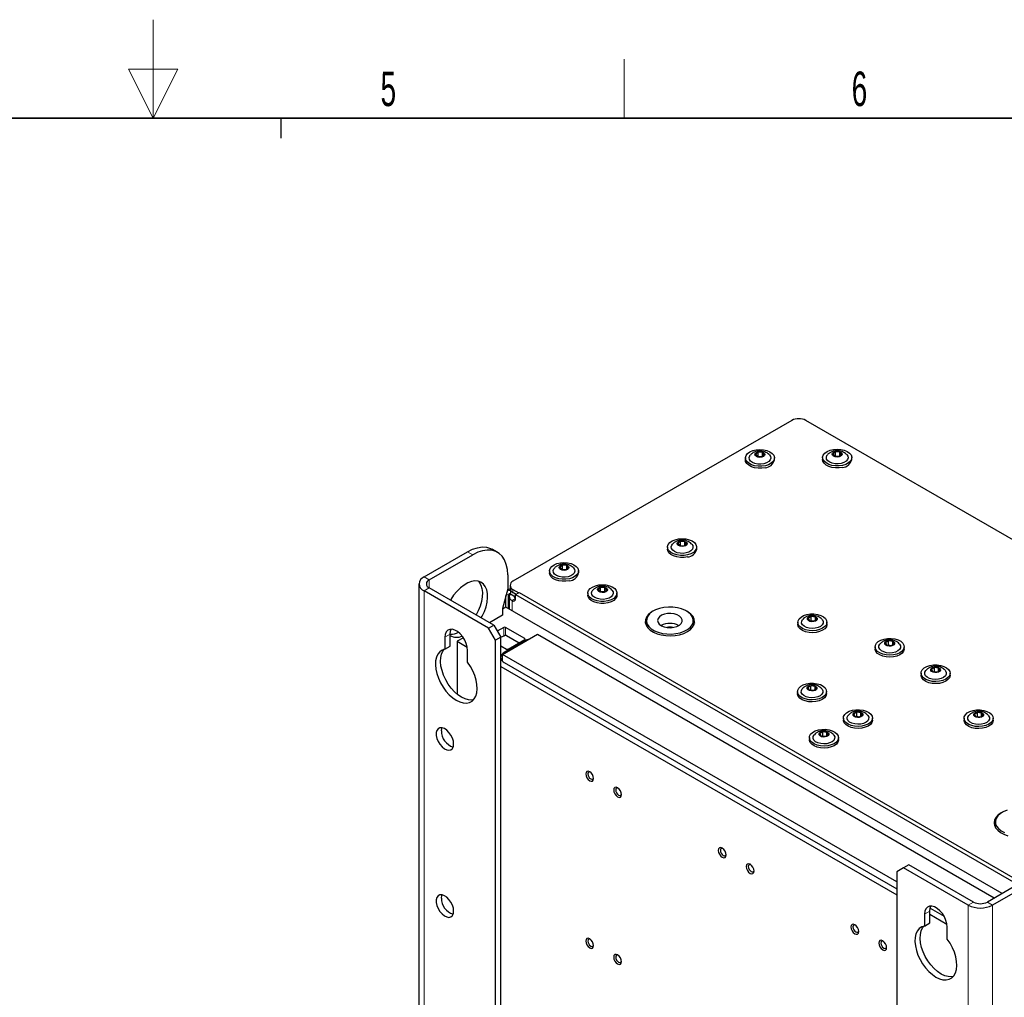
# Paper-space layout 'Blatt2' of a CAD drawing. Header units: millimetres. Extents: x 5 to 418, y 2 to 292.
# Tile 57 of 63: x 203 to 303, y 193 to 292. Entities that reach past the tile are written whole.
import ezdxf

# ---------------------------------------------------------------- set-up
doc = ezdxf.new("R2010")
doc.units = ezdxf.units.MM
doc.layers.add('SLD-0', color=7, linetype='Continuous')
doc.styles.add('SLDTEXTSTYLE1', font='TXT', dxfattribs={"width": 0.605})

psp = doc.layouts.new('Blatt2')

# ---------------------------------------------------------------- linework, layer by layer
at = {"color": 7, "linetype": 'Continuous', "lineweight": 25}
for p, q in [((281.748, 251.877), (253.482, 235.56)), ((340.085, 219.017), (283.163, 251.877)), ((278.352, 248.65), (278.085, 248.454)), ((278.781, 248.615), (278.352, 248.65)), ((278.352, 248.242), (278.352, 248.65)), ((278.942, 248.383), (278.781, 248.615)), ((278.781, 248.264), (278.781, 248.615)), ((286.183, 248.681), (285.916, 248.484)), ((286.612, 248.645), (286.183, 248.681)), ((286.183, 248.272), (286.183, 248.681)), ((286.773, 248.413), (286.612, 248.645)), ((286.612, 248.295), (286.612, 248.645)), ((277.038, 248.071), (277.038, 247.867)), ((278.085, 248.454), (278.246, 248.221)), ((278.246, 248.221), (278.674, 248.186)), ((278.317, 248.216), (278.352, 248.242)), ((278.352, 248.242), (278.71, 248.212)), ((278.352, 248.242), (278.361, 248.212)), ((278.674, 248.186), (278.942, 248.383)), ((279.988, 247.867), (279.988, 248.071)), ((284.87, 248.102), (284.87, 247.897)), ((285.916, 248.484), (286.077, 248.252)), ((286.077, 248.252), (286.506, 248.217)), ((286.148, 248.246), (286.183, 248.272)), ((286.183, 248.272), (286.541, 248.243)), ((286.183, 248.272), (286.192, 248.243)), ((286.506, 248.217), (286.773, 248.413)), ((287.82, 247.897), (287.82, 248.102)), ((270.468, 239.608), (270.2, 239.412)), ((270.897, 239.573), (270.468, 239.608)), ((270.468, 239.2), (270.468, 239.608)), ((271.058, 239.341), (270.897, 239.573)), ((270.897, 239.222), (270.897, 239.573)), ((244.466, 236.01), (248.886, 238.561)), ((251.916, 238.502), (251.385, 238.808)), ((269.154, 239.029), (269.154, 238.825)), ((270.2, 239.412), (270.362, 239.18)), ((270.362, 239.18), (270.79, 239.144)), ((270.432, 239.174), (270.468, 239.2)), ((270.468, 239.2), (270.826, 239.17)), ((270.468, 239.2), (270.477, 239.17)), ((270.79, 239.144), (271.058, 239.341)), ((272.104, 238.825), (272.104, 239.029)), ((244.996, 235.703), (249.416, 238.255)), ((257.186, 236.611), (257.186, 236.407)), ((258.5, 237.19), (258.233, 236.993)), ((258.233, 236.993), (258.394, 236.761)), ((258.394, 236.761), (258.822, 236.726)), ((258.465, 236.755), (258.5, 236.781)), ((258.929, 237.154), (258.5, 237.19)), ((258.5, 236.781), (258.5, 237.19)), ((258.5, 236.781), (258.858, 236.752)), ((258.5, 236.781), (258.509, 236.752)), ((258.822, 236.726), (259.09, 236.922)), ((259.09, 236.922), (258.929, 237.154)), ((258.929, 236.804), (258.929, 237.154)), ((260.136, 236.407), (260.136, 236.611)), ((252.951, 236.213), (252.951, 234.784)), ((243.954, 235.295), (243.954, 111.793)), ((251.007, 230.805), (244.466, 234.581)), ((251.537, 231.111), (244.996, 234.887)), ((252.951, 234.784), (252.421, 232.795)), ((253.194, 234.788), (252.909, 234.624)), ((253.189, 235.151), (253.189, 234.845)), ((253.217, 234.59), (253.8, 234.253)), ((253.482, 234.743), (254.065, 234.406)), ((262.356, 234.936), (262.118, 234.727)), ((262.118, 234.727), (262.313, 234.504)), ((262.328, 234.503), (262.356, 234.528)), ((262.788, 234.922), (262.356, 234.936)), ((262.356, 234.528), (262.356, 234.936)), ((262.356, 234.528), (262.365, 234.502)), ((262.356, 234.528), (262.773, 234.514)), ((262.745, 234.489), (262.983, 234.698)), ((262.983, 234.698), (262.788, 234.922)), ((262.788, 234.527), (262.788, 234.922)), ((252.775, 232.947), (252.775, 234.121)), ((253.04, 232.794), (253.04, 234.182)), ((253.1, 234.018), (253.1, 232.759)), ((253.217, 234.284), (253.747, 233.978)), ((253.482, 234.437), (253.8, 234.253)), ((253.747, 234.223), (254.1, 234.427)), ((253.747, 233.814), (253.747, 234.223)), ((253.747, 234.223), (304.658, 204.832)), ((254.1, 234.427), (305.011, 205.037)), ((261.075, 234.366), (261.075, 234.161)), ((262.313, 234.504), (262.745, 234.489)), ((264.025, 234.161), (264.025, 234.366)), ((252.775, 232.947), (252.421, 232.743)), ((252.421, 232.795), (252.421, 232.13)), ((303.067, 203.914), (252.775, 232.947)), ((252.421, 232.13), (251.096, 231.366)), ((267.017, 231.58), (267.017, 231.171)), ((271.767, 231.171), (271.767, 231.58)), ((283.719, 231.994), (283.415, 231.816)), ((283.415, 231.816), (283.53, 231.575)), ((283.53, 231.575), (283.949, 231.512)), ((283.666, 231.555), (283.719, 231.586)), ((284.138, 231.931), (283.719, 231.994)), ((283.719, 231.586), (283.719, 231.994)), ((283.719, 231.586), (284.003, 231.543)), ((283.719, 231.586), (283.728, 231.545)), ((283.949, 231.512), (284.253, 231.69)), ((284.253, 231.69), (284.138, 231.931)), ((284.138, 231.623), (284.138, 231.931)), ((251.007, 230.805), (251.537, 231.111)), ((251.714, 229.58), (251.007, 230.805)), ((251.537, 231.111), (252.244, 229.886)), ((252.554, 230.88), (251.891, 230.498)), ((254.675, 229.758), (252.73, 230.88)), ((271.746, 230.993), (271.767, 231.171)), ((282.359, 231.406), (282.359, 231.202)), ((285.309, 231.202), (285.309, 231.406)), ((246.587, 229.886), (246.587, 228.679)), ((247.118, 228.985), (247.118, 230.192)), ((248.456, 229.841), (247.825, 229.477)), ((252.244, 229.886), (251.714, 229.58)), ((251.714, 107.711), (251.714, 229.58)), ((252.244, 108.018), (252.244, 229.886)), ((252.421, 228.15), (255.957, 230.191)), ((252.826, 230.06), (252.667, 230.06)), ((252.826, 230.06), (254.1, 229.324)), ((252.996, 228.686), (254.675, 229.656)), ((255.957, 230.191), (302.271, 203.455)), ((246.587, 228.679), (247.118, 228.985)), ((247.825, 229.477), (248.855, 228.882)), ((247.825, 229.477), (247.825, 224.122)), ((248.886, 227.352), (248.886, 228.559)), ((252.244, 229.018), (252.819, 228.686)), ((254.542, 229.477), (252.598, 228.354)), ((290.191, 228.926), (290.191, 228.722)), ((291.55, 229.514), (291.246, 229.336)), ((291.246, 229.336), (291.362, 229.095)), ((291.362, 229.095), (291.781, 229.032)), ((291.497, 229.075), (291.55, 229.106)), ((291.97, 229.451), (291.55, 229.514)), ((291.55, 229.106), (291.55, 229.514)), ((291.55, 229.106), (291.834, 229.063)), ((291.55, 229.106), (291.559, 229.066)), ((291.781, 229.032), (292.085, 229.21)), ((292.085, 229.21), (291.97, 229.451)), ((291.97, 229.143), (291.97, 229.451)), ((293.141, 228.722), (293.141, 228.926)), ((292.373, 205.087), (252.421, 228.15)), ((252.421, 227.462), (252.421, 228.15)), ((252.244, 226.926), (292.373, 203.76)), ((252.598, 227.334), (292.373, 204.372)), ((296.2, 226.83), (295.896, 226.652)), ((295.896, 226.652), (296.011, 226.411)), ((296.619, 226.767), (296.2, 226.83)), ((296.2, 226.422), (296.2, 226.83)), ((296.734, 226.526), (296.619, 226.767)), ((296.619, 226.459), (296.619, 226.767)), ((294.84, 226.242), (294.84, 226.038)), ((296.011, 226.411), (296.43, 226.348)), ((296.147, 226.391), (296.2, 226.422)), ((296.2, 226.422), (296.483, 226.379)), ((296.2, 226.422), (296.208, 226.382)), ((296.43, 226.348), (296.734, 226.526)), ((297.79, 226.038), (297.79, 226.242)), ((283.684, 224.973), (283.38, 224.795)), ((283.38, 224.795), (283.495, 224.554)), ((283.495, 224.554), (283.914, 224.491)), ((283.631, 224.534), (283.684, 224.565)), ((284.103, 224.91), (283.684, 224.973)), ((283.684, 224.565), (283.684, 224.973)), ((283.684, 224.565), (283.967, 224.522)), ((283.684, 224.565), (283.692, 224.524)), ((283.914, 224.491), (284.218, 224.669)), ((284.218, 224.669), (284.103, 224.91)), ((284.103, 224.602), (284.103, 224.91)), ((282.324, 224.385), (282.324, 224.181)), ((285.274, 224.181), (285.274, 224.385)), ((286.973, 221.701), (286.973, 221.497)), ((288.333, 222.289), (288.029, 222.111)), ((288.029, 222.111), (288.144, 221.87)), ((288.144, 221.87), (288.563, 221.807)), ((288.28, 221.85), (288.333, 221.881)), ((288.752, 222.226), (288.333, 222.289)), ((288.333, 221.881), (288.333, 222.289)), ((288.333, 221.881), (288.616, 221.838)), ((288.333, 221.881), (288.342, 221.84)), ((288.563, 221.807), (288.867, 221.985)), ((288.867, 221.985), (288.752, 222.226)), ((288.752, 221.918), (288.752, 222.226)), ((289.923, 221.497), (289.923, 221.701)), ((299.206, 221.681), (299.206, 221.476)), ((300.566, 222.269), (300.262, 222.091)), ((300.262, 222.091), (300.377, 221.85)), ((300.377, 221.85), (300.796, 221.787)), ((300.513, 221.829), (300.566, 221.86)), ((300.985, 222.206), (300.566, 222.269)), ((300.566, 221.86), (300.566, 222.269)), ((300.566, 221.86), (300.849, 221.818)), ((300.566, 221.86), (300.575, 221.82)), ((300.796, 221.787), (301.1, 221.965)), ((301.1, 221.965), (300.985, 222.206)), ((300.985, 221.897), (300.985, 222.206)), ((302.156, 221.476), (302.156, 221.681)), ((283.526, 219.711), (283.526, 219.507)), ((284.886, 220.299), (284.582, 220.121)), ((284.582, 220.121), (284.697, 219.88)), ((284.697, 219.88), (285.116, 219.817)), ((284.833, 219.86), (284.886, 219.891)), ((285.305, 220.236), (284.886, 220.299)), ((284.886, 219.891), (284.886, 220.299)), ((284.886, 219.891), (285.169, 219.848)), ((284.886, 219.891), (284.894, 219.85)), ((285.116, 219.817), (285.42, 219.995)), ((285.42, 219.995), (285.305, 220.236)), ((285.305, 219.928), (285.305, 220.236)), ((286.476, 219.507), (286.476, 219.711)), ((302.372, 211.169), (302.372, 210.761)), ((302.372, 210.761), (302.392, 210.583)), ((293.61, 206.823), (293.08, 206.517)), ((300.151, 203.047), (293.61, 206.823)), ((293.08, 206.517), (292.373, 206.108)), ((292.373, 206.108), (292.373, 84.24)), ((299.62, 202.741), (293.08, 206.517)), ((305.984, 205.598), (301.565, 203.047)), ((306.515, 205.292), (302.095, 202.741)), ((295.201, 201.822), (295.201, 200.615)), ((295.731, 200.921), (295.731, 202.128)), ((295.731, 201.821), (297.468, 200.818)), ((295.762, 202.416), (297.18, 201.597)), ((295.201, 200.615), (295.731, 200.921)), ((297.499, 199.288), (297.499, 200.495))]:
    psp.add_line(p, q, dxfattribs=at)
at = {"color": 7, "linetype": 'Continuous', "lineweight": 18}
for p, q in [((249.416, 238.255), (248.886, 238.561)), ((244.996, 235.703), (244.466, 236.01)), ((244.996, 234.887), (244.996, 235.703)), ((244.996, 234.887), (244.466, 234.581)), ((244.466, 111.079), (244.466, 234.581)), ((253.217, 234.59), (253.268, 234.62)), ((253.217, 234.284), (253.217, 234.59)), ((253.482, 234.743), (253.482, 234.437)), ((253.04, 234.182), (252.824, 234.306)), ((253.04, 234.182), (253.208, 234.279)), ((253.747, 233.814), (253.393, 233.61)), ((253.393, 233.61), (253.393, 232.59)), ((252.554, 230.015), (252.554, 230.88)), ((252.73, 230.88), (252.73, 230.06)), ((246.587, 229.886), (247.118, 230.192)), ((254.675, 229.656), (254.675, 229.758)), ((254.542, 229.375), (254.542, 229.477)), ((252.598, 228.252), (252.598, 228.354)), ((300.151, 203.047), (299.62, 202.741)), ((299.62, 202.741), (299.62, 79.239)), ((301.565, 203.047), (302.095, 202.741)), ((302.095, 202.741), (302.095, 79.239)), ((295.201, 201.822), (295.731, 202.128))]:
    psp.add_line(p, q, dxfattribs=at)
at = {"color": 7, "linetype": 'Continuous', "lineweight": 25, "flags": 128}
for points in [[(279.062, 247.281), (278.704, 247.227), (278.335, 247.226), (277.976, 247.278), (277.651, 247.38), (277.381, 247.526), (277.181, 247.705), (277.066, 247.908), (277.041, 248.121), (277.109, 248.331), (277.265, 248.524), (277.499, 248.689), (277.797, 248.815), (278.141, 248.895), (278.507, 248.922), (278.874, 248.897), (279.219, 248.819), (279.519, 248.694), (279.755, 248.53), (279.914, 248.337), (279.985, 248.128), (279.963, 247.915), (279.851, 247.712), (279.654, 247.531), (279.385, 247.384), (279.062, 247.281)], [(278.699, 248.15), (278.508, 248.129), (278.317, 248.153), (278.156, 248.216), (278.049, 248.311), (278.013, 248.421), (278.054, 248.532), (278.164, 248.624), (278.327, 248.686), (278.519, 248.707), (278.71, 248.683), (278.871, 248.62), (278.977, 248.525), (279.013, 248.415), (278.973, 248.304), (278.863, 248.212), (278.699, 248.15)], [(286.893, 247.311), (286.536, 247.257), (286.166, 247.256), (285.807, 247.309), (285.483, 247.411), (285.212, 247.556), (285.013, 247.736), (284.897, 247.939), (284.872, 248.152), (284.94, 248.361), (285.096, 248.555), (285.33, 248.72), (285.629, 248.846), (285.972, 248.925), (286.338, 248.953), (286.705, 248.927), (287.05, 248.849), (287.35, 248.725), (287.587, 248.561), (287.745, 248.368), (287.816, 248.159), (287.795, 247.946), (287.682, 247.742), (287.485, 247.562), (287.216, 247.415), (286.893, 247.311)], [(286.531, 248.181), (286.339, 248.16), (286.148, 248.183), (285.987, 248.247), (285.88, 248.341), (285.845, 248.452), (285.885, 248.562), (285.995, 248.655), (286.159, 248.717), (286.35, 248.737), (286.541, 248.714), (286.702, 248.65), (286.809, 248.556), (286.845, 248.445), (286.804, 248.335), (286.694, 248.242), (286.531, 248.181)], [(279.062, 247.076), (278.704, 247.023), (278.335, 247.022), (277.976, 247.074), (277.651, 247.176), (277.381, 247.321), (277.181, 247.501), (277.066, 247.704), (277.038, 247.867)], [(278.923, 247.482), (278.618, 247.439), (278.306, 247.447), (278.01, 247.506), (277.755, 247.611), (277.561, 247.753), (277.444, 247.921), (277.415, 248.101), (277.474, 248.278), (277.541, 248.367)], [(279.483, 248.371), (279.582, 248.221), (279.612, 248.041), (279.553, 247.864), (279.41, 247.703), (279.194, 247.572), (278.923, 247.482)], [(286.893, 247.107), (286.536, 247.053), (286.166, 247.052), (285.807, 247.104), (285.483, 247.207), (285.212, 247.352), (285.013, 247.532), (284.897, 247.734), (284.87, 247.897)], [(286.754, 247.512), (286.45, 247.469), (286.137, 247.478), (285.841, 247.537), (285.586, 247.642), (285.392, 247.784), (285.276, 247.952), (285.246, 248.132), (285.305, 248.309), (285.372, 248.398)], [(287.314, 248.402), (287.413, 248.252), (287.443, 248.072), (287.384, 247.894), (287.241, 247.733), (287.025, 247.603), (286.754, 247.512)], [(271.178, 238.239), (270.82, 238.185), (270.45, 238.184), (270.092, 238.236), (269.767, 238.338), (269.497, 238.484), (269.297, 238.664), (269.181, 238.866), (269.157, 239.079), (269.224, 239.289), (269.38, 239.483), (269.615, 239.648), (269.913, 239.774), (270.256, 239.853), (270.623, 239.881), (270.99, 239.855), (271.334, 239.777), (271.634, 239.652), (271.871, 239.489), (272.03, 239.296), (272.101, 239.086), (272.079, 238.873), (271.966, 238.67), (271.77, 238.489), (271.501, 238.342), (271.178, 238.239)], [(270.815, 239.108), (270.623, 239.088), (270.432, 239.111), (270.271, 239.175), (270.165, 239.269), (270.129, 239.38), (270.169, 239.49), (270.28, 239.583), (270.443, 239.644), (270.635, 239.665), (270.826, 239.642), (270.987, 239.578), (271.093, 239.484), (271.129, 239.373), (271.089, 239.263), (270.979, 239.17), (270.815, 239.108)], [(248.886, 238.561), (249.389, 238.81), (249.882, 238.97), (250.354, 239.04), (250.797, 239.016), (251.201, 238.9), (251.385, 238.808)], [(252.951, 236.213), (252.915, 236.773), (252.808, 237.281), (252.632, 237.725), (252.39, 238.096), (252.088, 238.388), (251.731, 238.594), (251.327, 238.71), (250.885, 238.734), (250.412, 238.664), (249.919, 238.504), (249.416, 238.255)], [(271.178, 238.035), (270.82, 237.981), (270.45, 237.98), (270.092, 238.032), (269.767, 238.134), (269.497, 238.28), (269.297, 238.459), (269.181, 238.662), (269.154, 238.825)], [(271.038, 238.44), (270.734, 238.397), (270.421, 238.406), (270.125, 238.465), (269.87, 238.57), (269.677, 238.712), (269.56, 238.879), (269.53, 239.059), (269.589, 239.237), (269.656, 239.326)], [(271.599, 239.329), (271.698, 239.179), (271.728, 238.999), (271.669, 238.822), (271.525, 238.661), (271.309, 238.53), (271.038, 238.44)], [(259.21, 235.82), (258.852, 235.766), (258.483, 235.765), (258.124, 235.818), (257.799, 235.92), (257.529, 236.065), (257.329, 236.245), (257.214, 236.448), (257.189, 236.661), (257.257, 236.87), (257.413, 237.064), (257.647, 237.229), (257.945, 237.355), (258.289, 237.435), (258.655, 237.462), (259.022, 237.436), (259.367, 237.359), (259.667, 237.234), (259.903, 237.07), (260.062, 236.877), (260.133, 236.668), (260.111, 236.455), (259.999, 236.251), (259.802, 236.071), (259.533, 235.924), (259.21, 235.82)], [(259.071, 236.021), (258.766, 235.979), (258.454, 235.987), (258.158, 236.046), (257.903, 236.151), (257.709, 236.293), (257.592, 236.461), (257.563, 236.641), (257.622, 236.818), (257.689, 236.907)], [(258.847, 236.69), (258.656, 236.669), (258.465, 236.692), (258.304, 236.756), (258.197, 236.85), (258.161, 236.961), (258.202, 237.071), (258.312, 237.164), (258.475, 237.226), (258.667, 237.246), (258.858, 237.223), (259.019, 237.159), (259.125, 237.065), (259.161, 236.954), (259.121, 236.844), (259.011, 236.751), (258.847, 236.69)], [(259.631, 236.911), (259.73, 236.761), (259.76, 236.581), (259.701, 236.403), (259.558, 236.243), (259.342, 236.112), (259.071, 236.021)], [(250.272, 231.842), (250.368, 232.015), (250.59, 232.491), (250.759, 232.975), (250.869, 233.452), (250.917, 233.909), (250.901, 234.332), (250.822, 234.71), (250.682, 235.031), (250.485, 235.286), (250.238, 235.468), (249.946, 235.571), (249.619, 235.594), (249.266, 235.534), (248.896, 235.394), (248.521, 235.177), (248.152, 234.891), (247.799, 234.543), (247.471, 234.143), (247.18, 233.703), (247.147, 233.646)], [(249.983, 235.563), (250.06, 235.473), (250.229, 235.184), (250.339, 234.834), (250.386, 234.432), (250.37, 233.99), (250.291, 233.522), (250.152, 233.039), (249.955, 232.557), (249.741, 232.148)], [(259.21, 235.616), (258.852, 235.562), (258.483, 235.561), (258.124, 235.614), (257.799, 235.716), (257.529, 235.861), (257.329, 236.041), (257.214, 236.244), (257.186, 236.407)], [(261.078, 234.414), (261.145, 234.624), (261.301, 234.818), (261.535, 234.983), (261.833, 235.109), (262.176, 235.189), (262.542, 235.217), (262.909, 235.191), (263.254, 235.114), (263.554, 234.989), (263.791, 234.826), (263.951, 234.633), (264.022, 234.424), (264.001, 234.211), (263.888, 234.007), (263.692, 233.826), (263.424, 233.679), (263.101, 233.576), (262.743, 233.521), (262.374, 233.52), (262.015, 233.572), (261.69, 233.674), (261.419, 233.819), (261.219, 233.999), (261.103, 234.201), (261.078, 234.414)], [(263.518, 234.668), (263.622, 234.509), (263.649, 234.329), (263.586, 234.152), (263.44, 233.992), (263.222, 233.863), (262.949, 233.774), (262.644, 233.733), (262.332, 233.743), (262.037, 233.804), (261.784, 233.91), (261.592, 234.053), (261.479, 234.222), (261.452, 234.402), (261.452, 234.402)], [(261.452, 234.402), (261.514, 234.579), (261.577, 234.661)], [(262.051, 234.729), (262.1, 234.838), (262.218, 234.928), (262.386, 234.985), (262.579, 235.001), (262.768, 234.972), (262.924, 234.905), (263.023, 234.808), (263.05, 234.696), (263.001, 234.587), (262.883, 234.497), (262.715, 234.44), (262.522, 234.424), (262.333, 234.453), (262.177, 234.52), (262.078, 234.618), (262.051, 234.729)], [(253.214, 234.285), (253.177, 234.239), (253.12, 234.131), (253.1, 234.018), (253.12, 233.906), (253.177, 233.797), (253.269, 233.698), (253.393, 233.61)], [(264.025, 234.161), (264.001, 234.006), (263.888, 233.803), (263.692, 233.622), (263.424, 233.475), (263.101, 233.371), (262.743, 233.317), (262.374, 233.316), (262.015, 233.368), (261.69, 233.47), (261.419, 233.615), (261.219, 233.795), (261.103, 233.997), (261.075, 234.161)], [(267.669, 232.523), (267.464, 232.396), (267.197, 232.169), (267.01, 231.917), (266.909, 231.649), (266.898, 231.375), (266.977, 231.104), (267.143, 230.847), (267.39, 230.613), (267.71, 230.41), (268.091, 230.245), (268.518, 230.125), (268.977, 230.054), (269.451, 230.035), (269.923, 230.067), (270.376, 230.151), (270.793, 230.282), (271.159, 230.457), (271.159, 230.457)], [(267.098, 231.225), (267.262, 230.973), (267.507, 230.745), (267.826, 230.549), (268.204, 230.392), (268.628, 230.281), (269.082, 230.22), (269.547, 230.211), (270.006, 230.255), (270.442, 230.35), (270.837, 230.492), (271.177, 230.676), (271.448, 230.894), (271.641, 231.139), (271.746, 231.401), (271.762, 231.669), (271.686, 231.934), (271.522, 232.186), (271.276, 232.414), (270.958, 232.61), (270.579, 232.767), (270.155, 232.878), (269.702, 232.939), (269.236, 232.948), (268.777, 232.904), (268.341, 232.809), (267.946, 232.667), (267.606, 232.484), (267.335, 232.265), (267.143, 232.02), (267.037, 231.758), (267.022, 231.49), (267.098, 231.225)], [(271.159, 230.457), (271.462, 230.669), (271.69, 230.909), (271.835, 231.171), (271.891, 231.443), (271.857, 231.717), (271.734, 231.982), (271.526, 232.229), (271.242, 232.448), (271.114, 232.523)], [(268.184, 231.393), (268.316, 231.212), (268.528, 231.058), (268.804, 230.943), (269.123, 230.875), (269.463, 230.859), (269.797, 230.897), (270.101, 230.985), (270.352, 231.118), (270.532, 231.285), (270.628, 231.473), (270.632, 231.67), (270.544, 231.859), (270.37, 232.029), (270.124, 232.164), (269.824, 232.257), (269.491, 232.299), (269.151, 232.288), (268.829, 232.224), (268.549, 232.112), (268.331, 231.961), (268.192, 231.782), (268.142, 231.588), (268.184, 231.393)], [(271.765, 231.624), (271.857, 231.411), (271.878, 231.324)], [(284.226, 230.585), (283.86, 230.555), (283.493, 230.578), (283.147, 230.653), (282.844, 230.775), (282.603, 230.937), (282.44, 231.129), (282.364, 231.338), (282.381, 231.551), (282.489, 231.755), (282.681, 231.937), (282.946, 232.086), (283.267, 232.192), (283.624, 232.249), (283.993, 232.253), (284.353, 232.203), (284.68, 232.104), (284.954, 231.96), (285.158, 231.782), (285.278, 231.58), (285.308, 231.368), (285.245, 231.157), (285.094, 230.963), (284.863, 230.796), (284.568, 230.667), (284.226, 230.585)], [(284.127, 230.794), (283.816, 230.771), (283.507, 230.8), (283.224, 230.878), (282.991, 230.998), (282.826, 231.152), (282.743, 231.326), (282.748, 231.507), (282.841, 231.679), (282.863, 231.704)], [(283.967, 231.475), (283.773, 231.467), (283.587, 231.502), (283.44, 231.576), (283.352, 231.676), (283.338, 231.789), (283.4, 231.896), (283.527, 231.981), (283.701, 232.031), (283.896, 232.04), (284.081, 232.004), (284.229, 231.93), (284.316, 231.83), (284.331, 231.717), (284.269, 231.611), (284.142, 231.525), (283.967, 231.475)], [(284.804, 231.705), (284.842, 231.66), (284.926, 231.486), (284.92, 231.305), (284.827, 231.133), (284.654, 230.982), (284.414, 230.866), (284.127, 230.794)], [(248.886, 228.559), (248.852, 228.896), (248.754, 229.252), (248.597, 229.606), (248.389, 229.938), (248.144, 230.228), (247.875, 230.46), (247.598, 230.62), (247.329, 230.698), (247.084, 230.691), (246.876, 230.599), (246.719, 230.427), (246.621, 230.184), (246.587, 229.886)], [(247.118, 230.192), (247.151, 230.49), (247.234, 230.706)], [(267.017, 231.171), (267.022, 231.082), (267.037, 230.993)], [(284.226, 230.381), (283.86, 230.351), (283.493, 230.374), (283.147, 230.449), (282.844, 230.571), (282.603, 230.733), (282.44, 230.925), (282.364, 231.133), (282.359, 231.202)], [(285.309, 231.202), (285.308, 231.164), (285.245, 230.953), (285.094, 230.758), (284.863, 230.592), (284.568, 230.463), (284.226, 230.381)], [(252.244, 229.882), (252.432, 229.965), (252.667, 230.06)], [(292.058, 228.105), (291.692, 228.075), (291.324, 228.098), (290.978, 228.173), (290.675, 228.295), (290.434, 228.457), (290.271, 228.649), (290.195, 228.858), (290.212, 229.071), (290.32, 229.275), (290.513, 229.457), (290.778, 229.606), (291.098, 229.712), (291.455, 229.769), (291.824, 229.773), (292.184, 229.723), (292.511, 229.624), (292.785, 229.481), (292.989, 229.302), (293.109, 229.101), (293.139, 228.888), (293.076, 228.677), (292.925, 228.483), (292.694, 228.316), (292.399, 228.187), (292.058, 228.105)], [(291.798, 228.995), (291.604, 228.987), (291.419, 229.022), (291.271, 229.096), (291.184, 229.197), (291.169, 229.309), (291.231, 229.416), (291.358, 229.501), (291.533, 229.552), (291.727, 229.56), (291.912, 229.524), (292.06, 229.451), (292.148, 229.35), (292.162, 229.238), (292.1, 229.131), (291.973, 229.046), (291.798, 228.995)], [(246.587, 228.679), (246.3, 228.588), (246.055, 228.421), (245.859, 228.181), (245.718, 227.876), (245.637, 227.515), (245.616, 227.109), (245.658, 226.668), (245.76, 226.207), (245.92, 225.739), (246.134, 225.277), (246.394, 224.834), (246.694, 224.425), (247.024, 224.06), (247.375, 223.751), (247.737, 223.507), (248.098, 223.334), (248.449, 223.238), (248.779, 223.221), (249.079, 223.285), (249.339, 223.426), (249.553, 223.642), (249.713, 223.925), (249.815, 224.268), (249.857, 224.661), (249.837, 225.091), (249.755, 225.546), (249.614, 226.014), (249.418, 226.48), (249.173, 226.93), (248.886, 227.352)], [(249.478, 223.552), (249.31, 223.527), (248.979, 223.544), (248.628, 223.64), (248.267, 223.813), (247.905, 224.057), (247.554, 224.367), (247.224, 224.731), (246.925, 225.141), (246.664, 225.583), (246.451, 226.045), (246.291, 226.513), (246.188, 226.975), (246.146, 227.415), (246.167, 227.821), (246.249, 228.182), (246.39, 228.487), (246.525, 228.667)], [(292.058, 227.901), (291.692, 227.871), (291.324, 227.894), (290.978, 227.969), (290.675, 228.091), (290.434, 228.253), (290.271, 228.445), (290.195, 228.654), (290.191, 228.722)], [(291.958, 228.314), (291.647, 228.291), (291.338, 228.32), (291.056, 228.398), (290.822, 228.518), (290.658, 228.672), (290.574, 228.846), (290.579, 229.027), (290.673, 229.2), (290.694, 229.224)], [(292.636, 229.226), (292.674, 229.18), (292.757, 229.006), (292.752, 228.825), (292.658, 228.653), (292.485, 228.502), (292.245, 228.386), (291.958, 228.314)], [(293.141, 228.722), (293.139, 228.684), (293.076, 228.473), (292.925, 228.279), (292.694, 228.112), (292.399, 227.983), (292.058, 227.901)], [(252.421, 227.818), (252.327, 227.712), (252.283, 227.64)], [(296.707, 225.421), (296.341, 225.391), (295.973, 225.414), (295.627, 225.489), (295.324, 225.611), (295.084, 225.773), (294.92, 225.965), (294.845, 226.174), (294.861, 226.387), (294.969, 226.591), (295.162, 226.773), (295.427, 226.922), (295.748, 227.028), (296.104, 227.085), (296.474, 227.089), (296.833, 227.039), (297.16, 226.94), (297.434, 226.797), (297.638, 226.618), (297.759, 226.417), (297.788, 226.204), (297.725, 225.994), (297.574, 225.799), (297.343, 225.632), (297.048, 225.503), (296.707, 225.421)], [(296.607, 225.63), (296.297, 225.607), (295.987, 225.636), (295.705, 225.714), (295.472, 225.834), (295.307, 225.988), (295.224, 226.162), (295.229, 226.343), (295.322, 226.516), (295.344, 226.54)], [(296.448, 226.311), (296.253, 226.303), (296.068, 226.338), (295.92, 226.412), (295.833, 226.513), (295.819, 226.625), (295.88, 226.732), (296.008, 226.817), (296.182, 226.868), (296.376, 226.876), (296.562, 226.84), (296.709, 226.767), (296.797, 226.666), (296.811, 226.554), (296.75, 226.447), (296.622, 226.362), (296.448, 226.311)], [(297.285, 226.542), (297.323, 226.496), (297.406, 226.322), (297.401, 226.142), (297.308, 225.969), (297.134, 225.819), (296.894, 225.702), (296.607, 225.63)], [(296.707, 225.217), (296.341, 225.187), (295.973, 225.21), (295.627, 225.285), (295.324, 225.407), (295.084, 225.569), (294.92, 225.761), (294.845, 225.97), (294.84, 226.038)], [(297.79, 226.038), (297.788, 226), (297.725, 225.789), (297.574, 225.595), (297.343, 225.428), (297.048, 225.299), (296.707, 225.217)], [(284.191, 223.564), (283.825, 223.534), (283.458, 223.557), (283.111, 223.632), (282.808, 223.754), (282.568, 223.916), (282.404, 224.108), (282.329, 224.316), (282.345, 224.53), (282.453, 224.734), (282.646, 224.916), (282.911, 225.065), (283.232, 225.171), (283.588, 225.228), (283.958, 225.231), (284.318, 225.182), (284.645, 225.083), (284.919, 224.939), (285.122, 224.761), (285.243, 224.559), (285.272, 224.347), (285.21, 224.136), (285.058, 223.941), (284.828, 223.775), (284.532, 223.646), (284.191, 223.564)], [(284.091, 223.773), (283.781, 223.75), (283.472, 223.779), (283.189, 223.857), (282.956, 223.977), (282.791, 224.131), (282.708, 224.305), (282.713, 224.486), (282.806, 224.658), (282.828, 224.683)], [(283.932, 224.454), (283.737, 224.446), (283.552, 224.481), (283.405, 224.555), (283.317, 224.655), (283.303, 224.768), (283.364, 224.874), (283.492, 224.96), (283.666, 225.01), (283.861, 225.018), (284.046, 224.983), (284.193, 224.909), (284.281, 224.809), (284.295, 224.696), (284.234, 224.589), (284.106, 224.504), (283.932, 224.454)], [(284.769, 224.684), (284.807, 224.639), (284.89, 224.465), (284.885, 224.284), (284.792, 224.112), (284.618, 223.961), (284.378, 223.845), (284.091, 223.773)], [(284.191, 223.36), (283.825, 223.329), (283.458, 223.352), (283.111, 223.427), (282.808, 223.55), (282.568, 223.712), (282.404, 223.903), (282.329, 224.112), (282.324, 224.181)], [(285.274, 224.181), (285.272, 224.142), (285.21, 223.932), (285.058, 223.737), (284.828, 223.571), (284.532, 223.442), (284.191, 223.36)], [(288.84, 220.88), (288.474, 220.85), (288.107, 220.873), (287.761, 220.948), (287.458, 221.07), (287.217, 221.232), (287.054, 221.424), (286.978, 221.633), (286.995, 221.846), (287.103, 222.05), (287.295, 222.232), (287.56, 222.381), (287.881, 222.487), (288.237, 222.544), (288.607, 222.548), (288.967, 222.498), (289.294, 222.399), (289.568, 222.255), (289.771, 222.077), (289.892, 221.875), (289.922, 221.663), (289.859, 221.452), (289.707, 221.258), (289.477, 221.091), (289.182, 220.962), (288.84, 220.88)], [(288.741, 221.089), (288.43, 221.066), (288.121, 221.095), (287.838, 221.173), (287.605, 221.293), (287.44, 221.447), (287.357, 221.621), (287.362, 221.802), (287.455, 221.974), (287.477, 221.999)], [(288.581, 221.77), (288.387, 221.762), (288.201, 221.797), (288.054, 221.871), (287.966, 221.971), (287.952, 222.084), (288.013, 222.191), (288.141, 222.276), (288.315, 222.326), (288.51, 222.334), (288.695, 222.299), (288.843, 222.225), (288.93, 222.125), (288.944, 222.012), (288.883, 221.906), (288.755, 221.82), (288.581, 221.77)], [(289.418, 222), (289.456, 221.955), (289.539, 221.781), (289.534, 221.6), (289.441, 221.428), (289.267, 221.277), (289.027, 221.161), (288.741, 221.089)], [(301.073, 220.86), (300.707, 220.829), (300.34, 220.852), (299.994, 220.927), (299.691, 221.05), (299.45, 221.212), (299.287, 221.403), (299.211, 221.612), (299.228, 221.825), (299.336, 222.029), (299.528, 222.212), (299.793, 222.361), (300.114, 222.467), (300.47, 222.523), (300.84, 222.527), (301.2, 222.478), (301.527, 222.378), (301.801, 222.235), (302.004, 222.057), (302.125, 221.855), (302.155, 221.642), (302.092, 221.432), (301.94, 221.237), (301.71, 221.07), (301.415, 220.942), (301.073, 220.86)], [(300.974, 221.068), (300.663, 221.046), (300.354, 221.074), (300.071, 221.152), (299.838, 221.273), (299.673, 221.426), (299.59, 221.601), (299.595, 221.781), (299.688, 221.954), (299.71, 221.979)], [(300.814, 221.749), (300.619, 221.741), (300.434, 221.777), (300.287, 221.85), (300.199, 221.951), (300.185, 222.063), (300.246, 222.17), (300.374, 222.255), (300.548, 222.306), (300.743, 222.314), (300.928, 222.279), (301.076, 222.205), (301.163, 222.104), (301.177, 221.992), (301.116, 221.885), (300.988, 221.8), (300.814, 221.749)], [(301.651, 221.98), (301.689, 221.935), (301.772, 221.761), (301.767, 221.58), (301.674, 221.407), (301.5, 221.257), (301.26, 221.141), (300.974, 221.068)], [(247.471, 219.067), (247.439, 219.361), (247.343, 219.671), (247.191, 219.975), (246.994, 220.249), (246.767, 220.473), (246.527, 220.63), (246.291, 220.71), (246.078, 220.705), (245.902, 220.617), (245.777, 220.452), (245.712, 220.222), (245.712, 219.944), (245.777, 219.638), (245.902, 219.329), (246.078, 219.037), (246.291, 218.786), (246.527, 218.594), (246.767, 218.474), (246.994, 218.436), (247.191, 218.483), (247.343, 218.611), (247.439, 218.81), (247.471, 219.067)], [(246.234, 220.393), (246.267, 220.65), (246.287, 220.71)], [(285.393, 218.89), (285.027, 218.86), (284.66, 218.883), (284.313, 218.958), (284.011, 219.08), (283.77, 219.242), (283.607, 219.434), (283.531, 219.643), (283.548, 219.856), (283.656, 220.06), (283.848, 220.242), (284.113, 220.391), (284.434, 220.497), (284.79, 220.554), (285.16, 220.558), (285.52, 220.508), (285.847, 220.409), (286.121, 220.265), (286.324, 220.087), (286.445, 219.885), (286.475, 219.673), (286.412, 219.462), (286.26, 219.268), (286.03, 219.101), (285.734, 218.972), (285.393, 218.89)], [(288.84, 220.676), (288.474, 220.646), (288.107, 220.669), (287.761, 220.744), (287.458, 220.866), (287.217, 221.028), (287.054, 221.219), (286.978, 221.428), (286.973, 221.497)], [(289.923, 221.497), (289.922, 221.458), (289.859, 221.248), (289.707, 221.053), (289.477, 220.887), (289.182, 220.758), (288.84, 220.676)], [(301.073, 220.656), (300.707, 220.625), (300.34, 220.648), (299.994, 220.723), (299.691, 220.846), (299.45, 221.008), (299.287, 221.199), (299.211, 221.408), (299.206, 221.476)], [(302.156, 221.476), (302.155, 221.438), (302.092, 221.228), (301.94, 221.033), (301.71, 220.866), (301.415, 220.738), (301.073, 220.656)], [(285.293, 219.099), (284.983, 219.076), (284.674, 219.105), (284.391, 219.183), (284.158, 219.303), (283.993, 219.457), (283.91, 219.631), (283.915, 219.812), (284.008, 219.984), (284.03, 220.009)], [(285.134, 219.78), (284.939, 219.772), (284.754, 219.807), (284.607, 219.881), (284.519, 219.981), (284.505, 220.094), (284.566, 220.201), (284.694, 220.286), (284.868, 220.336), (285.063, 220.344), (285.248, 220.309), (285.396, 220.235), (285.483, 220.135), (285.497, 220.022), (285.436, 219.916), (285.308, 219.83), (285.134, 219.78)], [(285.971, 220.01), (286.009, 219.965), (286.092, 219.791), (286.087, 219.61), (285.994, 219.438), (285.82, 219.287), (285.58, 219.171), (285.293, 219.099)], [(285.393, 218.686), (285.027, 218.656), (284.66, 218.679), (284.313, 218.754), (284.011, 218.876), (283.77, 219.038), (283.607, 219.229), (283.531, 219.438), (283.526, 219.507)], [(286.476, 219.507), (286.475, 219.468), (286.412, 219.258), (286.26, 219.063), (286.03, 218.897), (285.734, 218.768), (285.393, 218.686)], [(260.862, 216.031), (260.892, 215.838), (260.979, 215.639), (261.108, 215.465), (261.26, 215.342), (261.412, 215.289), (261.541, 215.314), (261.627, 215.413), (261.658, 215.572), (261.627, 215.765), (261.541, 215.964), (261.412, 216.138), (261.26, 216.26), (261.108, 216.313), (260.979, 216.288), (260.892, 216.189), (260.862, 216.031)], [(261.317, 216.223), (261.254, 216.238), (261.16, 216.22), (261.097, 216.147), (261.074, 216.031)], [(261.074, 216.031), (261.097, 215.889), (261.16, 215.743), (261.254, 215.616), (261.366, 215.526), (261.478, 215.487), (261.572, 215.505), (261.635, 215.578), (261.654, 215.64)], [(263.691, 214.398), (263.721, 214.205), (263.807, 214.006), (263.936, 213.832), (264.088, 213.709), (264.241, 213.656), (264.37, 213.681), (264.456, 213.78), (264.486, 213.939), (264.456, 214.132), (264.37, 214.331), (264.241, 214.505), (264.088, 214.628), (263.936, 214.681), (263.807, 214.656), (263.721, 214.556), (263.691, 214.398)], [(264.141, 214.591), (264.083, 214.605), (263.988, 214.587), (263.925, 214.514), (263.903, 214.398)], [(263.903, 214.398), (263.925, 214.256), (263.988, 214.11), (264.083, 213.983), (264.194, 213.893), (264.306, 213.854), (264.401, 213.872), (264.464, 213.945), (264.482, 214.007)], [(303.024, 212.113), (302.979, 212.088), (302.677, 211.876), (302.449, 211.635), (302.304, 211.374), (302.248, 211.102), (302.282, 210.828), (302.405, 210.563), (302.612, 210.316), (302.897, 210.096), (303.249, 209.912), (303.655, 209.769)], [(303.56, 212.357), (303.181, 212.2), (302.863, 212.004), (302.617, 211.776), (302.453, 211.524), (302.377, 211.259), (302.392, 210.99), (302.498, 210.729), (302.69, 210.484), (302.961, 210.265), (303.301, 210.082)], [(274.297, 208.275), (274.328, 208.082), (274.414, 207.883), (274.543, 207.709), (274.695, 207.586), (274.847, 207.533), (274.976, 207.558), (275.062, 207.657), (275.093, 207.816), (275.062, 208.009), (274.976, 208.208), (274.847, 208.382), (274.695, 208.505), (274.543, 208.558), (274.414, 208.532), (274.328, 208.433), (274.297, 208.275)], [(274.752, 208.467), (274.689, 208.482), (274.595, 208.464), (274.532, 208.391), (274.509, 208.275)], [(274.509, 208.275), (274.532, 208.133), (274.595, 207.987), (274.689, 207.86), (274.801, 207.77), (274.913, 207.731), (275.007, 207.749), (275.071, 207.822), (275.089, 207.884)], [(277.126, 206.642), (277.156, 206.449), (277.242, 206.25), (277.371, 206.076), (277.523, 205.953), (277.676, 205.9), (277.805, 205.925), (277.891, 206.025), (277.921, 206.183), (277.891, 206.376), (277.805, 206.575), (277.676, 206.749), (277.523, 206.872), (277.371, 206.925), (277.242, 206.9), (277.156, 206.8), (277.126, 206.642)], [(277.581, 206.834), (277.518, 206.849), (277.423, 206.831), (277.36, 206.758), (277.338, 206.642)], [(277.338, 206.642), (277.36, 206.5), (277.423, 206.355), (277.518, 206.227), (277.629, 206.137), (277.741, 206.098), (277.836, 206.116), (277.899, 206.189), (277.917, 206.251)], [(247.471, 202.124), (247.439, 202.418), (247.343, 202.728), (247.191, 203.032), (246.994, 203.305), (246.767, 203.529), (246.527, 203.687), (246.291, 203.766), (246.078, 203.762), (245.902, 203.674), (245.777, 203.508), (245.712, 203.278), (245.712, 203), (245.777, 202.695), (245.902, 202.386), (246.078, 202.094), (246.291, 201.843), (246.527, 201.65), (246.767, 201.531), (246.994, 201.493), (247.191, 201.54), (247.343, 201.668), (247.439, 201.867), (247.471, 202.124)], [(246.234, 203.45), (246.267, 203.707), (246.287, 203.767)], [(297.499, 200.495), (297.466, 200.832), (297.368, 201.188), (297.21, 201.542), (297.003, 201.874), (296.758, 202.164), (296.489, 202.396), (296.212, 202.556), (295.943, 202.634), (295.697, 202.627), (295.49, 202.535), (295.333, 202.363), (295.234, 202.12), (295.201, 201.822)], [(295.731, 202.128), (295.765, 202.426), (295.847, 202.642)], [(287.732, 200.519), (287.763, 200.326), (287.849, 200.127), (287.978, 199.953), (288.13, 199.83), (288.282, 199.777), (288.411, 199.802), (288.497, 199.902), (288.528, 200.06), (288.497, 200.253), (288.411, 200.452), (288.282, 200.626), (288.13, 200.749), (287.978, 200.802), (287.849, 200.777), (287.763, 200.677), (287.732, 200.519)], [(288.187, 200.711), (288.124, 200.726), (288.03, 200.708), (287.967, 200.635), (287.944, 200.519)], [(295.201, 200.615), (294.914, 200.524), (294.669, 200.357), (294.473, 200.117), (294.332, 199.812), (294.25, 199.451), (294.23, 199.045), (294.271, 198.604), (294.374, 198.143), (294.534, 197.675), (294.747, 197.213), (295.008, 196.77), (295.307, 196.361), (295.638, 195.996), (295.989, 195.687), (296.35, 195.443), (296.712, 195.27), (297.063, 195.174), (297.393, 195.157), (297.692, 195.221), (297.953, 195.362), (298.166, 195.578), (298.326, 195.861), (298.429, 196.204), (298.471, 196.597), (298.45, 197.027), (298.368, 197.482), (298.227, 197.95), (298.031, 198.416), (297.786, 198.866), (297.499, 199.288)], [(298.092, 195.488), (297.923, 195.463), (297.593, 195.48), (297.242, 195.576), (296.88, 195.749), (296.519, 195.993), (296.168, 196.303), (295.838, 196.667), (295.538, 197.077), (295.278, 197.519), (295.064, 197.981), (294.904, 198.449), (294.802, 198.911), (294.76, 199.351), (294.78, 199.757), (294.862, 200.118), (295.003, 200.423), (295.139, 200.603)], [(287.944, 200.519), (287.967, 200.377), (288.03, 200.232), (288.124, 200.104), (288.236, 200.014), (288.348, 199.975), (288.442, 199.993), (288.506, 200.066), (288.524, 200.128)], [(260.862, 199.088), (260.892, 198.894), (260.979, 198.696), (261.108, 198.521), (261.26, 198.399), (261.412, 198.346), (261.541, 198.371), (261.627, 198.47), (261.658, 198.628), (261.627, 198.822), (261.541, 199.02), (261.412, 199.194), (261.26, 199.317), (261.108, 199.37), (260.979, 199.345), (260.892, 199.246), (260.862, 199.088)], [(261.317, 199.279), (261.254, 199.295), (261.16, 199.276), (261.097, 199.204), (261.074, 199.088)], [(261.074, 199.088), (261.097, 198.946), (261.16, 198.8), (261.254, 198.672), (261.366, 198.582), (261.478, 198.544), (261.572, 198.562), (261.635, 198.635), (261.654, 198.697)], [(290.561, 198.886), (290.591, 198.693), (290.677, 198.494), (290.806, 198.32), (290.958, 198.197), (291.111, 198.144), (291.24, 198.169), (291.326, 198.269), (291.356, 198.427), (291.326, 198.62), (291.24, 198.819), (291.111, 198.993), (290.958, 199.116), (290.806, 199.169), (290.677, 199.144), (290.591, 199.045), (290.561, 198.886)], [(291.016, 199.078), (290.953, 199.093), (290.858, 199.075), (290.795, 199.002), (290.773, 198.886)], [(290.773, 198.886), (290.795, 198.745), (290.858, 198.599), (290.953, 198.471), (291.064, 198.381), (291.176, 198.342), (291.271, 198.361), (291.334, 198.433), (291.352, 198.495)], [(263.691, 197.455), (263.721, 197.262), (263.807, 197.063), (263.936, 196.889), (264.088, 196.766), (264.241, 196.713), (264.37, 196.738), (264.456, 196.837), (264.486, 196.996), (264.456, 197.189), (264.37, 197.388), (264.241, 197.562), (264.088, 197.684), (263.936, 197.737), (263.807, 197.712), (263.721, 197.613), (263.691, 197.455)], [(264.146, 197.647), (264.083, 197.662), (263.988, 197.644), (263.925, 197.571), (263.903, 197.455)], [(263.903, 197.455), (263.925, 197.313), (263.988, 197.167), (264.083, 197.04), (264.194, 196.95), (264.306, 196.911), (264.401, 196.929), (264.464, 197.002), (264.482, 197.064)]]:
    psp.add_lwpolyline(points, dxfattribs=at)
at = {"color": 7, "linetype": 'Continuous', "lineweight": 25}
for centre, radius, start, end in [((282.455, 250.513), 1.537, 62.60967, 117.39033), ((278.991, 248.098), 1.024, 273.97583, 346.96986), ((286.822, 248.128), 1.024, 273.97583, 346.96986), ((271.107, 239.056), 1.024, 273.97583, 346.96986), ((244.737, 235.295), 0.764, 110.78342, 249.21658), ((245.151, 235.295), 0.437, 110.78342, 249.21658), ((253.637, 235.151), 0.437, 110.78342, 249.21658), ((259.139, 236.637), 1.024, 273.97583, 346.96986), ((253.034, 234.334), 0.314, 54.38242, 114.30712), ((253.689, 234.895), 0.503, 185.6948, 245.62534), ((253.148, 234.199), 0.109, 50.79671, 189.21404), ((253.531, 233.779), 0.218, 230.79671, 9.21404), ((253.837, 234.03), 0.233, 172.68358, 247.31508), ((267.843, 231.144), 0.955, 149.83901, 169.13438), ((252.642, 230.71), 0.192, 62.60967, 117.39033), ((269.392, 229.409), 1.881, 61.97699, 118.02301), ((269.392, 229.104), 1.803, 80.11237, 99.88763), ((247.172, 231.959), 1.761, 268.23265, 296.88847), ((247.767, 231.238), 1.35, 241.25356, 294.7861), ((255.32, 228.068), 1.609, 100.89634, 118.89683), ((254.656, 229.707), 0.0546, 290.78342, 69.21658), ((252.907, 228.857), 0.192, 242.60967, 297.39033), ((252.885, 227.939), 0.67, 196.60409, 244.61247), ((252.887, 227.747), 0.673, 115.45032, 162.75674), ((247.956, 220.386), 1.722, 179.74622, 251.81738), ((303.199, 210.734), 0.955, 149.83901, 169.13438), ((247.956, 203.443), 1.722, 179.74622, 251.81738), ((300.858, 205.129), 2.69, 242.60967, 297.39033), ((300.858, 204.412), 1.537, 242.60967, 297.39033)]:
    psp.add_arc(centre, radius, start, end, dxfattribs=at)
for points, knots in [([(279.474, 248.374), (279.462, 248.388), (279.399, 248.469), (279.242, 248.579), (279.008, 248.698), (278.735, 248.769), (278.429, 248.786), (278.119, 248.735), (277.842, 248.616), (277.65, 248.49), (277.57, 248.391), (277.548, 248.364)], [0, 0, 0, 0, 0.025909, 0.143296, 0.26363, 0.391856, 0.531767, 0.685712, 0.821947, 0.951657, 1, 1, 1, 1]), ([(287.305, 248.404), (287.294, 248.419), (287.23, 248.499), (287.073, 248.61), (286.839, 248.729), (286.566, 248.8), (286.26, 248.816), (285.95, 248.765), (285.673, 248.646), (285.481, 248.521), (285.401, 248.421), (285.379, 248.395)], [0, 0, 0, 0, 0.025909, 0.143296, 0.26363, 0.391856, 0.531767, 0.685712, 0.821947, 0.951657, 1, 1, 1, 1]), ([(271.59, 239.332), (271.578, 239.346), (271.515, 239.427), (271.357, 239.538), (271.124, 239.657), (270.851, 239.727), (270.545, 239.744), (270.235, 239.693), (269.958, 239.574), (269.766, 239.448), (269.685, 239.349), (269.664, 239.322)], [0, 0, 0, 0, 0.025909, 0.143296, 0.26363, 0.391856, 0.531767, 0.685712, 0.821947, 0.951657, 1, 1, 1, 1]), ([(259.622, 236.913), (259.61, 236.928), (259.547, 237.009), (259.39, 237.119), (259.156, 237.238), (258.883, 237.309), (258.577, 237.325), (258.267, 237.274), (257.99, 237.155), (257.798, 237.03), (257.718, 236.931), (257.696, 236.904)], [0, 0, 0, 0, 0.025909, 0.143296, 0.26363, 0.391856, 0.531767, 0.685712, 0.821947, 0.951657, 1, 1, 1, 1]), ([(263.509, 234.674), (263.454, 234.728), (263.337, 234.841), (263.115, 234.963), (262.854, 235.049), (262.556, 235.082), (262.248, 235.051), (261.962, 234.954), (261.735, 234.823), (261.627, 234.706), (261.583, 234.658)], [0, 0, 0, 0, 0.107103, 0.226381, 0.352171, 0.488834, 0.638592, 0.777611, 0.909275, 1, 1, 1, 1]), ([(284.797, 231.709), (284.744, 231.762), (284.631, 231.875), (284.411, 231.998), (284.152, 232.086), (283.857, 232.122), (283.549, 232.095), (283.261, 232.001), (283.03, 231.871), (282.919, 231.754), (282.872, 231.705)], [0, 0, 0, 0, 0.104443, 0.22358, 0.348973, 0.485072, 0.634143, 0.773606, 0.905684, 1, 1, 1, 1]), ([(292.628, 229.229), (292.575, 229.282), (292.462, 229.395), (292.242, 229.518), (291.983, 229.606), (291.688, 229.642), (291.38, 229.615), (291.092, 229.521), (290.861, 229.392), (290.75, 229.274), (290.703, 229.225)], [0, 0, 0, 0, 0.104443, 0.22358, 0.348973, 0.485072, 0.634143, 0.773606, 0.905684, 1, 1, 1, 1]), ([(297.278, 226.545), (297.225, 226.598), (297.111, 226.711), (296.892, 226.834), (296.633, 226.922), (296.337, 226.958), (296.029, 226.931), (295.742, 226.837), (295.511, 226.708), (295.399, 226.59), (295.353, 226.541)], [0, 0, 0, 0, 0.104443, 0.22358, 0.348973, 0.485072, 0.634143, 0.773606, 0.905684, 1, 1, 1, 1]), ([(284.762, 224.688), (284.709, 224.741), (284.595, 224.854), (284.376, 224.977), (284.117, 225.065), (283.821, 225.101), (283.513, 225.074), (283.226, 224.98), (282.995, 224.85), (282.883, 224.733), (282.837, 224.684)], [0, 0, 0, 0, 0.104443, 0.22358, 0.348973, 0.485072, 0.634143, 0.773606, 0.905684, 1, 1, 1, 1]), ([(289.411, 222.004), (289.358, 222.057), (289.244, 222.17), (289.025, 222.293), (288.766, 222.381), (288.47, 222.417), (288.163, 222.39), (287.875, 222.296), (287.644, 222.166), (287.533, 222.049), (287.486, 222)], [0, 0, 0, 0, 0.104443, 0.22358, 0.348973, 0.485072, 0.634143, 0.773606, 0.905684, 1, 1, 1, 1]), ([(301.644, 221.984), (301.591, 222.036), (301.477, 222.149), (301.258, 222.272), (300.999, 222.361), (300.703, 222.397), (300.396, 222.37), (300.108, 222.276), (299.877, 222.146), (299.766, 222.028), (299.719, 221.979)], [0, 0, 0, 0, 0.104443, 0.22358, 0.348973, 0.485072, 0.634143, 0.773606, 0.905684, 1, 1, 1, 1]), ([(285.964, 220.014), (285.911, 220.067), (285.797, 220.18), (285.578, 220.303), (285.319, 220.391), (285.023, 220.427), (284.715, 220.4), (284.428, 220.306), (284.197, 220.176), (284.085, 220.059), (284.039, 220.01)], [0, 0, 0, 0, 0.104443, 0.22358, 0.348973, 0.485072, 0.634143, 0.773606, 0.905684, 1, 1, 1, 1])]:
    psp.add_open_spline(points, degree=3, knots=knots, dxfattribs=at)
at = {"layer": 'SLD-0', "lineweight": 18}
for p, q in [((217, 292.5), (217, 282.5)), ((264.75, 282.5), (264.75, 288.5)), ((219.5, 287.5), (214.5, 287.5)), ((214.5, 287.5), (217, 282.5)), ((217, 282.5), (219.5, 287.5))]:
    psp.add_line(p, q, dxfattribs=at)
at = {"layer": 'SLD-0', "lineweight": 35}
psp.add_line((408, 282.5), (26, 282.5), dxfattribs=at)
at = {"layer": 'SLD-0'}
psp.add_line((230, 280.5), (230, 282.5), dxfattribs=at)
psp.add_line((230, 280.5), (230, 282.5), dxfattribs=at)

# ---------------------------------------------------------------- texts
at = {"layer": 'SLD-0', "char_height": 3.5, "attachment_point": 2, "style": 'SLDTEXTSTYLE1'}
for s, insert in [('5', (240.853, 287.243)), ('6', (288.603, 287.243))]:
    psp.add_mtext(s, dxfattribs=dict(at, insert=insert))

doc.saveas('drawing.dxf')
